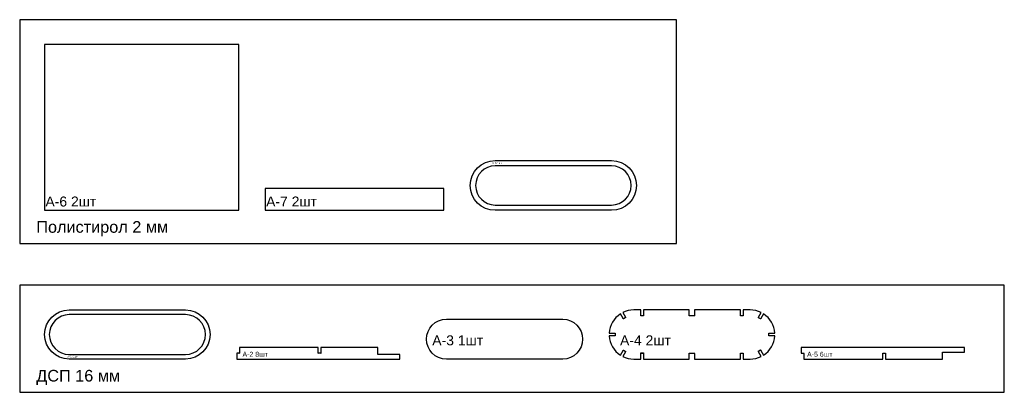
# Model space of a CAD drawing. Header units: millimetres. Extents: x 0 to 5926, y 0 to 2244.
import ezdxf

# ---------------------------------------------------------------- set-up
doc = ezdxf.new("R2010")
doc.units = ezdxf.units.MM
for name, color, linetype, true_color in [('CUT', 7, 'Continuous', 0x000000), ('FRAME_NO_CUT', 7, 'Continuous', 0x000000), ('LABEL_NO_CUT', 7, 'Continuous', 0x000000), ('REF_3D_NOT_CUT', 7, 'Continuous', 0xcc0000)]:
    doc.layers.add(name, color=color, linetype=linetype, true_color=true_color)
doc.styles.add('Arial', font='arial.ttf')

msp = doc.modelspace()

# ---------------------------------------------------------------- linework, layer by layer
at = {"layer": 'CUT', "true_color": 0x000000}
for points in [[(150, 1096), (1318.1, 1096), (1318.1, 2094), (150, 2094)], [(1478.1, 1096), (2551.9, 1096), (2551.9, 1228), (1478.1, 1228)]]:
    msp.add_lwpolyline(points, close=True, dxfattribs=at)
for points in [[(3561.9, 1396, -1), (3561.9, 1096), (2861.9, 1096, -1), (2861.9, 1396)], [(3561.9, 1128, 1), (3561.9, 1364), (2861.9, 1364, 1), (2861.9, 1128)], [(998, 496, -1), (998, 200), (298, 200, -1), (298, 496)], [(4031.9, 461, -1), (4029.7, 463.3), (4029.7, 496), (3753.9, 496), (3753.9, 463.3, -1), (3751.6, 461), (3739.9, 461, -1), (3737.7, 463.3), (3737.7, 496), (3695.8, 496, 0.11775), (3628.9, 480), (3645.2, 451.9, -1), (3644.3, 448.8), (3634.2, 442.9, -1), (3631.1, 443.8), (3614.9, 471.9, 0.238811), (3548, 356.1), (3580.5, 356.1, -1), (3582.8, 353.8), (3582.8, 342.2, -1), (3580.5, 339.9), (3548, 339.9, 0.238811), (3614.9, 224.1), (3631.1, 252.2, -1), (3634.2, 253.1), (3644.3, 247.2, -1), (3645.2, 244.1), (3628.9, 216, 0.11775), (3695.8, 200), (3737.7, 200), (3737.7, 232.7, -1), (3739.9, 235), (3751.6, 235, -1), (3753.9, 232.7), (3753.9, 200), (4029.7, 200), (4029.7, 232.7, -1), (4031.9, 235), (4059.6, 235, -1), (4061.9, 232.7), (4061.9, 200), (4337.7, 200), (4337.7, 232.7, -1), (4339.9, 235), (4351.6, 235, -1), (4353.9, 232.7), (4353.9, 200), (4395.8, 200, 0.11775), (4462.7, 216), (4446.4, 244.1, -1), (4447.2, 247.2), (4457.3, 253.1, -1), (4460.4, 252.2), (4476.7, 224.1, 0.238811), (4543.6, 339.9), (4511, 339.9, -1), (4508.8, 342.2), (4508.8, 353.8, -1), (4511, 356.1), (4543.6, 356.1, 0.238811), (4476.7, 471.9), (4460.4, 443.8, -1), (4457.3, 442.9), (4447.2, 448.8, -1), (4446.4, 451.9), (4462.7, 480, 0.11775), (4395.8, 496), (4353.9, 496), (4353.9, 463.3, -1), (4351.6, 461), (4339.9, 461, -1), (4337.7, 463.3), (4337.7, 496), (4061.9, 496), (4061.9, 463.3, -1), (4059.6, 461)], [(998, 228, 1), (998, 468), (298, 468, 1), (298, 228)], [(3268, 440, -1), (3268, 200), (2568, 200, -1), (2568, 440)], [(1322.1, 237.3, -1), (1319.8, 235), (1306, 235), (1306, 200), (2288, 200), (2288, 228), (2158.3, 228, -1), (2156, 230.3), (2156, 270), (1813.1, 270), (1813.1, 237.3, -1), (1810.8, 235), (1799.2, 235, -1), (1796.9, 237.3), (1796.9, 270), (1322.1, 270)], [(5685.6, 269.8), (4703.6, 269.8), (4703.6, 235), (4717.4, 235, -1), (4719.7, 232.7), (4719.7, 200), (5194.5, 200), (5194.5, 232.7, -1), (5196.7, 235), (5208.4, 235, -1), (5210.7, 232.7), (5210.7, 200), (5553.6, 200), (5553.6, 239.7, -1), (5555.8, 242), (5685.6, 242)]]:
    msp.add_lwpolyline(points, format="xyb", close=True, dxfattribs=at)
at = {"layer": 'FRAME_NO_CUT', "true_color": 0x000000}
for points in [[(0, 896), (3951.9, 896), (3951.9, 2244), (0, 2244)], [(0, 0), (5925.6, 0), (5925.6, 646), (0, 646)]]:
    msp.add_lwpolyline(points, close=True, dxfattribs=at)
at = {"layer": 'REF_3D_NOT_CUT', "true_color": 0xcc0000}
for points in [[(3753.7, 235.1), (3753.7, 235.2), (3753.6, 235.2), (3753.5, 235.3), (3753.5, 235.3), (3753.4, 235.3), (3753.3, 235.4), (3753.2, 235.4), (3753.2, 235.4), (3753.1, 235.4), (3753, 235.4), (3752.9, 235.5), (3752.8, 235.5), (3752.8, 235.5), (3752.7, 235.5), (3752.7, 235.5), (3752.6, 235.5), (3752.5, 235.5), (3752.4, 235.4), (3752.4, 235.4), (3752.3, 235.4), (3752.2, 235.4), (3752.1, 235.4), (3752.1, 235.3), (3752, 235.3), (3751.9, 235.2), (3751.9, 235.2), (3751.8, 235.2), (3751.7, 235.1), (3751.7, 235.1), (3751.6, 235), (3739.9, 235), (3739.9, 235.1), (3739.8, 235.1), (3739.8, 235.2), (3739.7, 235.2), (3739.6, 235.2), (3739.6, 235.3), (3739.5, 235.3), (3739.4, 235.4), (3739.3, 235.4), (3739.3, 235.4), (3739.2, 235.4), (3739.1, 235.4), (3739, 235.5), (3738.9, 235.5), (3738.9, 235.5), (3738.8, 235.5), (3738.8, 235.5), (3738.7, 235.5), (3738.6, 235.5), (3738.6, 235.4), (3738.5, 235.4), (3738.4, 235.4), (3738.3, 235.4), (3738.2, 235.4), (3738.2, 235.3), (3738.1, 235.3), (3738, 235.3), (3738, 235.2), (3737.9, 235.2), (3737.8, 235.1), (3737.8, 235.1), (3737.8, 235.1), (3737.8, 237.4), (3753.8, 237.4), (3753.8, 235.1), (3753.8, 235.1)], [(4459.1, 254.2), (4459, 254.2), (4458.9, 254.2), (4458.9, 254.2), (4458.9, 254.2), (4458.8, 254.2), (4458.7, 254.2), (4458.6, 254.2), (4458.5, 254.2), (4458.5, 254.2), (4458.4, 254.2), (4458.3, 254.1), (4458.2, 254.1), (4458.2, 254.1), (4458.1, 254), (4458, 254), (4458, 254), (4457.9, 253.9), (4457.8, 253.9), (4457.8, 253.8), (4457.7, 253.7), (4457.7, 253.7), (4457.6, 253.6), (4457.6, 253.6), (4457.5, 253.5), (4457.5, 253.4), (4457.4, 253.4), (4457.4, 253.3), (4457.4, 253.2), (4457.4, 253.1), (4457.3, 253.1), (4447.2, 247.2), (4447.1, 247.2), (4447.1, 247.3), (4447, 247.3), (4446.9, 247.3), (4446.8, 247.3), (4446.8, 247.3), (4446.7, 247.3), (4446.7, 247.3), (4446.6, 247.3), (4446.5, 247.2), (4446.4, 247.2), (4446.4, 247.2), (4446.3, 247.2), (4446.2, 247.2), (4446.1, 247.1), (4446.1, 247.1), (4446, 247.1), (4445.9, 247), (4445.9, 247), (4445.8, 246.9), (4445.7, 246.9), (4445.7, 246.8), (4445.6, 246.7), (4445.6, 246.7), (4445.5, 246.6), (4445.5, 246.6), (4445.4, 246.5), (4445.4, 246.4), (4445.4, 246.4), (4445.3, 246.3), (4445.3, 246.2), (4445.3, 246.2), (4444.2, 248.2), (4458, 256.2), (4459.2, 254.2), (4459.2, 254.2)]]:
    msp.add_lwpolyline(points, close=True, dxfattribs=at)

# ---------------------------------------------------------------- texts
at = {"layer": 'FRAME_NO_CUT', "true_color": 0x000000, "style": 'Arial'}
for s, p in [('Полистирол 2 мм', (100, 961)), ('ДСП 16 мм', (100, 65))]:
    msp.add_text(s, height=70, dxfattribs=at).set_placement(p)
at = {"layer": 'LABEL_NO_CUT', "true_color": 0x000000, "style": 'Arial'}
for s, height, p in [('А-8 1шт', 12, (2842.9, 1374.6)), ('А-6 2шт', 60, (155, 1119)), ('А-7 2шт', 60, (1483.1, 1119)), ('А-3 1шт', 60, (2483, 283)), ('А-4 2шт', 60, (3613, 283)), ('А-2 8шт', 30, (1341, 214)), ('А-5 6шт', 30, (4738.6, 214)), ('А-1 1шт', 12, (287, 208.6))]:
    msp.add_text(s, height=height, dxfattribs=at).set_placement(p)

doc.saveas('drawing.dxf')
